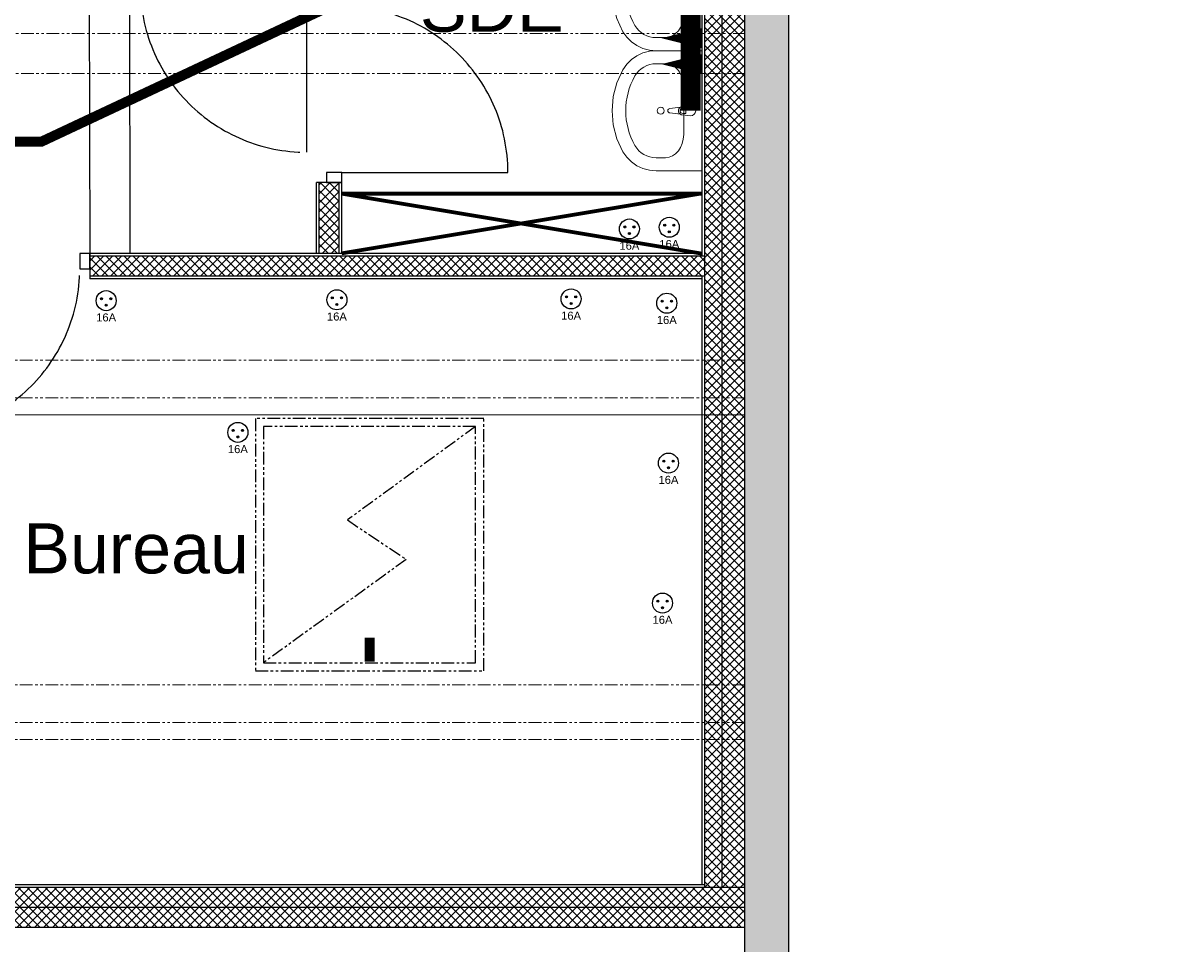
# Model space of a CAD drawing. Header units: centimetres. Extents: x 2266 to 3841, y 1288 to 8573.
# Tile 11 of 15: x 3140 to 3718, y 6973 to 7432. Entities that reach past the tile are written whole.
import ezdxf
from ezdxf.enums import TextEntityAlignment as Align

# ---------------------------------------------------------------- set-up
doc = ezdxf.new("R2010")
doc.units = ezdxf.units.CM
doc.header["$LTSCALE"] = 0.2
for name, pattern in [('CACHE', [9.525, 6.35, -3.175]), ('DIVISE', [31.75, 12.7, -6.35, 0, -6.35, 0, -6.35]), ('FANTOME', [63.5, 31.75, -6.35, 6.35, -6.35, 6.35, -6.35])]:
    doc.linetypes.add(name, pattern=pattern)
for name, color, linetype, lineweight in [('01-existant-charpente-dessus', 7, 'FANTOME', 15), ('01-existant-murs extérieurs', 7, 'Continuous', 70), ('21-à démolir-ventilation', 210, 'CACHE', 25), ('31-aménagement mobilier', 30, 'Continuous', 70), ('31-limite 180', 11, 'Continuous', 15)]:
    doc.layers.add(name, color=color, linetype=linetype, lineweight=lineweight)
for name, color, linetype in [("01-existant-réseau d'eau", 7, 'Continuous'), ('31-aménagement sanitaires', 142, 'Continuous'), ('31-annoatations pièces', 7, 'DIVISE'), ('31-cloisons et isolation', 44, 'Continuous'), ('31-reseau elec', 20, 'Continuous'), ('31-réseaux eau', 160, 'Continuous'), ('31-sol', 20, 'Continuous'), ('31-velux', 12, 'FANTOME')]:
    doc.layers.add(name, color=color, linetype=linetype)
doc.styles.get("Standard").update_dxf_attribs({"font": 'arial.ttf'})

# ---------------------------------------------------------------- blocks, each defined once
blk = doc.blocks.new('Lavabo 24')
at = {"linetype": 'Continuous', "lineweight": 13}
for p, q in [((118.8, -92.3), (-118.8, -92.3)), ((-13.6, -97.1), (-13.6, -82.2)), ((-13.6, -82.2), (13.6, -82.2)), ((13.6, -82.2), (13.6, -97.1)), ((-234.8, -183.3), (-234.8, -229.1)), ((234.8, -183.3), (234.8, -229.1))]:
    blk.add_line(p, q, dxfattribs=at)
at = {"linetype": 'Continuous', "lineweight": 13, "flags": 128}
blk.add_lwpolyline([(-300, 0), (-300, -229.1), (-297.1, -262.8), (-288.5, -295.5), (-274.5, -326), (-255.5, -353.4), (-232.2, -376.9), (-205.2, -395.6), (-140, -425.5), (-71, -443.8), (0, -450), (71, -443.8), (140, -425.5), (205.2, -395.6), (232.2, -376.9), (255.5, -353.4), (274.5, -326), (288.5, -295.5), (297.1, -262.8), (300, -229.1), (300, 0)], close=True, dxfattribs=at)
blk.add_lwpolyline([(-25, -57.3), (-21, -99.3, 0.12102), (-17.7, -108.8), (-11.1, -161.7, 0.882566), (11.1, -161.7), (17.7, -108.8, 0.12102), (21, -99.3), (25, -57.3, 1)], format="xyb", close=True, dxfattribs=at)
at = {"linetype": 'Continuous', "lineweight": 13}
blk.add_circle((0, -207.1), 17.5, dxfattribs=at)
for centre, radius, start, end in [((0, -97.4), 21.1, 212.77103, 327.22897), ((0, -97.1), 13.6, 180, 0)]:
    blk.add_arc(centre, radius, start, end, dxfattribs=at)
for centre, major_axis, ratio, start_param, end_param in [((-118.7, -183.3), (116.1, 0), 0.783646, 1.570796, 3.141593), ((118.7, -183.3), (116.1, 0), 0.783646, 0, 1.570796), ((-118.9, -229.1), (0, 121.2), 0.956522, 1.570796, 2.644618), ((118.9, -229.1), (0, 121.2), 0.956522, 3.638567, 4.712389), ((0, 0), (0, 381.8), 0.956522, 2.644618, 3.638567)]:
    blk.add_ellipse(centre, major_axis=major_axis, ratio=ratio, start_param=start_param, end_param=end_param, dxfattribs=at)
blk = doc.blocks.new('*U96')
blk.add_line((0, 0), (0.83, 0))
for points in [[(-0.075, 0.83), (0, 0.83), (0, 0.88), (-0.075, 0.88)], [(-0.075, -0.05), (0, -0.05), (0, 0), (-0.075, 0)]]:
    blk.add_lwpolyline(points, close=True)
at = {"linetype": 'CACHE'}
blk.add_arc((0, 0), 0.83, 0, 90, dxfattribs=at)
blk = doc.blocks.new('*U97')
blk.add_line((0, 0.83), (0.83, 0.83))
for points in [[(-0.075, 0.88), (0, 0.88), (0, 0.83), (-0.075, 0.83)], [(-0.075, 0), (0, 0), (0, -0.05), (-0.075, -0.05)]]:
    blk.add_lwpolyline(points, close=True)
at = {"linetype": 'CACHE'}
blk.add_arc((0, 0.83), 0.83, 270, 0, dxfattribs=at)
blk = doc.blocks.new('velux')
at = {"layer": '31-velux'}
for points in [[(-57, -63), (57, -63), (57, 63), (-57, 63)], [(-53, -59), (53, -59), (53, 59), (-53, 59)]]:
    blk.add_lwpolyline(points, close=True, dxfattribs=at)
blk.add_lwpolyline([(53, 59, 5, 5, 0), (53, 59, 0, 0, 0), (-22.54, 11.83, 0, 0, 0), (4.39, -9.85, 0, 0, 0), (-53, -59, 0, 0, 0)], format="xyseb", dxfattribs=at)
blk.add_lwpolyline([(53, 59), (-11.07, 12.33), (18.36, -7.36), (-53, -59)], dxfattribs=at)
at = {"layer": '31-velux', "const_width": 5}
blk.add_lwpolyline([(0, -58.45), (0, -46.45)], dxfattribs=at)
blk = doc.blocks.new('Prise')
h = blk.add_hatch(color=256)
h.dxf.hatch_style = 1
h.paths.add_polyline_path([(-1.8, 1, 1), (-2.8, 1, 1)])
h = blk.add_hatch(color=256)
h.dxf.hatch_style = 1
h.paths.add_polyline_path([(2.8, 1, 1), (1.8, 1, 1)])
h = blk.add_hatch(color=256)
h.dxf.hatch_style = 1
h.paths.add_polyline_path([(0.5, -2.3, 1), (-0.5, -2.3, 1)])
for centre, radius in [((0, 0), 5), ((-2.3, 1), 0.5), ((2.3, 1), 0.5), ((0, -2.3), 0.5)]:
    blk.add_circle(centre, radius)
blk.add_text('16A', height=4).set_placement((0, -8.36), align=Align.MIDDLE_CENTER)

msp = doc.modelspace()

# ---------------------------------------------------------------- hatches: boundary and pattern name
at = {"layer": '01-existant-murs extérieurs'}
h = msp.add_hatch(color=256, dxfattribs=at)
h.dxf.hatch_style = 1
h.paths.add_polyline_path([(3718.49, 7576.23), (3718.49, 8573.43), (3049.79, 8573.43), (3049.79, 8043.43), (2266.49, 8043.43), (2266.49, 6957.43), (2687.69, 6957.43), (2687.69, 6606.33), (3522.79, 6606.33), (3522.79, 7576.23)])
h.paths.add_polyline_path([(3291.39, 7598.23), (3291.39, 7622.23), (3279.39, 7622.23), (3279.39, 7598.23), (3174.79, 7598.23), (3174.79, 7590.73), (3174.79, 7581.33), (3500.79, 7581.33), (3500.79, 6628.33), (2709.69, 6628.33), (2709.69, 6979.43), (2288.49, 6979.43), (2288.49, 8021.43), (3071.79, 8021.43), (3071.79, 8551.43), (3696.49, 8551.43), (3696.49, 7598.23)], flags=16)
h.paths.add_polyline_path([(3091.79, 7598.23), (3071.79, 7598.23), (3071.79, 8005.43), (3279.39, 8005.43), (3279.39, 7705.23), (3286.89, 7705.23), (3286.89, 7700.23, -0.414214), (3359.89, 7627.23), (3286.89, 7627.23), (3286.89, 7622.23), (3279.39, 7622.23), (3279.39, 7627.23), (3286.89, 7627.23), (3359.89, 7627.23, 0.414214), (3286.89, 7700.23), (3279.39, 7700.23), (3279.39, 7705.23), (3279.39, 8005.43), (3071.79, 8005.43), (3071.79, 7721.03), (3113.19, 7721.03, -1), (3127.19, 7721.03, -1), (3113.19, 7721.03), (3071.79, 7721.03), (3071.79, 7598.23), (3091.79, 7598.23), (3096.79, 7598.23), (3096.79, 7590.73), (3096.79, 7517.73, 0.414214), (3169.79, 7590.73), (3169.79, 7598.23), (3174.79, 7598.23), (3174.79, 7590.73), (3169.79, 7590.73, -0.414214), (3096.79, 7517.73), (3096.79, 7590.73), (3091.79, 7590.73)], flags=0)
h.paths.add_polyline_path([(2850.89, 7516.63), (2858.39, 7516.63), (2858.39, 7511.63), (2850.89, 7511.63, 0.414214), (2767.89, 7428.63), (2850.89, 7428.63), (2858.39, 7428.63), (2858.39, 7423.63), (2850.89, 7423.63), (2850.89, 7428.63), (2767.89, 7428.63, -0.414214), (2850.89, 7511.63)], flags=0)
h.paths.add_polyline_path([(3120.19, 7929.03), (3168.59, 7929.03), (3168.59, 7747.03), (3120.19, 7747.03)], flags=0)
h.paths.add_polyline_path([(3071.79, 7489.83), (3071.79, 7407.33), (3049.32, 7407.33), (3049.79, 7489.83), (3049.79, 7494.33), (3071.79, 7494.33)], flags=0)
h.paths.add_polyline_path([(2858.39, 7516.63), (2858.39, 7511.63), (2850.89, 7511.63, 0.414214), (2767.89, 7428.63), (2850.89, 7428.63), (2858.39, 7428.63), (2858.39, 7423.63), (2863.49, 7423.63), (2863.49, 7409.73), (2858.39, 7409.73), (2858.39, 7404.73), (2850.89, 7404.73), (2767.89, 7404.73, 0.414214), (2850.89, 7321.73), (2858.39, 7321.73), (2858.39, 7316.73), (2862.19, 7316.73), (2862.19, 7197.33), (2800.49, 7197.33), (2800.49, 7157.33), (2769.49, 7157.33), (2769.49, 7207.33), (2800.49, 7207.33), (2800.49, 7197.33), (2862.19, 7197.33), (2862.19, 7316.73), (2850.89, 7316.73), (2850.89, 7321.73, -0.414214), (2767.89, 7404.73), (2850.89, 7404.73), (2850.89, 7409.73), (2858.39, 7409.73), (2863.49, 7409.73), (2863.49, 7423.63), (2850.89, 7423.63), (2850.89, 7428.63), (2767.89, 7428.63, -0.414214), (2850.89, 7511.63), (2850.89, 7516.63)], flags=0)
h.paths.add_polyline_path([(2795.49, 7202.33), (2795.49, 7162.33), (2774.49, 7162.33), (2774.49, 7202.33)], flags=0)
h.paths.add_polyline_path([(3346.91, 8199.39), (3475.9, 8199.39), (3475.9, 8250.91), (3346.91, 8250.91)], flags=8)
h.paths.add_polyline_path([(2809.32, 7176.66), (2916.46, 7176.66), (2916.46, 7193.14), (2809.32, 7193.14)], flags=8)
at = {"layer": '31-cloisons et isolation'}
h = msp.add_hatch(dxfattribs=at)
h.set_pattern_fill('ANSI37', color=256)
h.paths.add_polyline_path([(3500.79, 7581.33), (3489.49, 7581.33), (3489.49, 7000.93), (3500.79, 7000.93)])
h.paths.add_polyline_path([(3489.49, 7581.33), (3480.79, 7581.33), (3480.79, 7000.93), (3489.49, 7000.93)])
h = msp.add_hatch(dxfattribs=at)
h.set_pattern_fill('ANSI37', color=256)
h.paths.add_polyline_path([(3288.19, 7317.33), (3298.19, 7317.33), (3298.19, 7352.87), (3288.19, 7352.87)])
h = msp.add_hatch(dxfattribs=at)
h.set_pattern_fill('ANSI37', color=256)
h.paths.add_polyline_path([(3080.69, 7316.03), (3069.39, 7316.03), (3069.39, 7306.03), (3080.69, 7306.03)])
h.paths.add_polyline_path([(3480.79, 7316.03), (3173.69, 7316.03), (3173.69, 7306.03), (3480.79, 7306.03)])
h = msp.add_hatch(dxfattribs=at)
h.set_pattern_fill('ANSI37', color=256)
h.paths.add_polyline_path([(3500.79, 6990.93), (2288.49, 6990.93), (2288.49, 6980.93), (3500.79, 6980.93)])
h.paths.add_polyline_path([(3500.79, 7000.93), (2288.49, 7000.93), (2288.49, 6990.93), (3500.79, 6990.93)])

# ---------------------------------------------------------------- linework, layer by layer
at = {"layer": '01-existant-charpente-dessus'}
for p, q in [((2288.49, 7427.33), (3500.79, 7427.33)), ((2288.49, 7407.33), (3500.79, 7407.33)), ((3500.79, 7264.09), (2288.49, 7264.09)), ((3500.79, 7245.25), (2288.49, 7245.25)), ((3500.79, 7236.83), (2288.49, 7236.83)), ((3500.79, 7102.01), (2288.49, 7102.01)), ((3500.79, 7083.17), (2288.49, 7083.17)), ((3500.79, 7074.75), (2288.49, 7074.75))]:
    msp.add_line(p, q, dxfattribs=at)
at = {"layer": "01-existant-réseau d'eau"}
for points in [[(3071.79, 8021.43), (2288.49, 8021.43), (2288.49, 6979.43), (2709.69, 6979.43), (2709.69, 6628.33), (3500.79, 6628.33), (3500.79, 7581.33)], [(2687.69, 6606.33), (3522.79, 6606.33), (3522.79, 7576.23)]]:
    msp.add_lwpolyline(points, dxfattribs=at)
at = {"layer": '21-à démolir-ventilation', "const_width": 5}
msp.add_lwpolyline([(3467.25, 7522.39), (3149.64, 7373.27), (2895.78, 7373.04)], dxfattribs=at)
at = {"layer": '31-aménagement mobilier'}
for p, q in [((3299.49, 7347.33), (3479.49, 7347.33)), ((3299.49, 7347.33), (3479.49, 7317.33)), ((3479.49, 7347.33), (3299.49, 7317.33))]:
    msp.add_line(p, q, dxfattribs=at)
at = {"layer": '31-cloisons et isolation'}
for p, q in [((3480.79, 7000.93), (3480.79, 7581.33)), ((3489.49, 7000.93), (3489.49, 7581.33)), ((3479.49, 7316.03), (3479.49, 7571.33)), ((3286.89, 7317.33), (3286.89, 7352.87)), ((3299.49, 7352.87), (3286.89, 7352.87)), ((3288.19, 7317.33), (3288.19, 7352.87)), ((3298.19, 7317.33), (3298.19, 7352.87)), ((3299.49, 7317.33), (3299.49, 7357.87)), ((3479.49, 7317.33), (3173.69, 7317.33)), ((3173.69, 7317.33), (3173.69, 7304.73)), ((3480.79, 7316.03), (3173.69, 7316.03)), ((3480.79, 7306.03), (3173.69, 7306.03)), ((3479.49, 7304.73), (3173.69, 7304.73)), ((3479.49, 7002.23), (3479.49, 7306.03)), ((2288.49, 7000.93), (3500.79, 7000.93)), ((2309.79, 7002.23), (3480.79, 7002.23)), ((2288.49, 6990.93), (3500.79, 6990.93)), ((2288.49, 6980.93), (3500.79, 6980.93))]:
    msp.add_line(p, q, dxfattribs=at)
at = {"layer": '31-limite 180'}
msp.add_line((2288.49, 7236.83), (3500.79, 7236.83), dxfattribs=at)
at = {"layer": '31-réseaux eau', "color": 54, "linetype": 'CACHE', "const_width": 10}
msp.add_lwpolyline([(3473.75, 7388.68), (3473.99, 7570.03)], dxfattribs=at)
at = {"layer": '31-réseaux eau', "color": 1}
msp.add_lwpolyline([(3479.12, 7424.92, 10, 0, 0), (3459.12, 7424.92, 0, 0, 0)], format="xyseb", dxfattribs=at)
at = {"layer": '31-réseaux eau', "color": 150}
msp.add_lwpolyline([(3479.12, 7411.95, 10, 0, 0), (3459.12, 7411.95, 0, 0, 0)], format="xyseb", dxfattribs=at)
at = {"layer": '31-sol'}
for p, q in [((3173.49, 7445.87), (3173.69, 7317.33)), ((3193.49, 7445.9), (3193.69, 7317.36))]:
    msp.add_line(p, q, dxfattribs=at)

# ---------------------------------------------------------------- block references
at = {"layer": '31-aménagement sanitaires', "xscale": 0.1, "yscale": 0.1, "zscale": 0.1, "rotation": 270}
for p in [(3479.49, 7448.68), (3479.49, 7388.68)]:
    msp.add_blockref('Lavabo 24', p, dxfattribs=at)
at = {"layer": '31-cloisons et isolation', "xscale": 100, "yscale": 100, "zscale": 100, "rotation": 270}
for name, p in [('*U97', (3198.89, 7450.97)), ('*U96', (3085.69, 7309.83))]:
    msp.add_blockref(name, p, dxfattribs=at)
at = {"layer": '31-cloisons et isolation', "xscale": 100, "yscale": 100, "zscale": 100}
msp.add_blockref('*U96', (3299.49, 7357.87), dxfattribs=at)
at = {"layer": '31-reseau elec'}
for p in [(3463.07, 7330.51), (3443.13, 7329.65), (3181.89, 7293.85), (3297.11, 7294.29), (3414.04, 7294.71), (3461.82, 7292.58), (3247.66, 7228.09), (3462.66, 7212.74), (3459.68, 7142.84)]:
    msp.add_blockref('Prise', p, dxfattribs=at)
at = {"layer": '31-velux'}
msp.add_blockref('velux', (3313.39, 7172.01), dxfattribs=at)

# ---------------------------------------------------------------- texts
at = {"layer": '31-annoatations pièces'}
for s, p in [('SDE', (3374.45, 7440.64)), ('Bureau', (3196.85, 7170.16))]:
    msp.add_text(s, height=25, dxfattribs=at).set_placement(p, align=Align.MIDDLE_CENTER)

doc.saveas('drawing.dxf')
